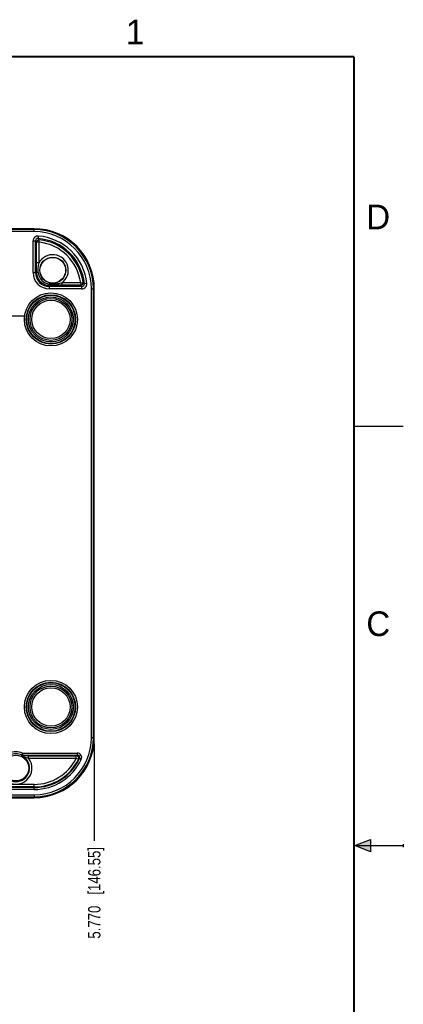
# Model space of a CAD drawing. Header units: inches. Extents: x 0 to 22, y 0 to 17.
# Tile 14 of 14: x 18.1 to 22, y 6.9 to 16.9. Entities that reach past the tile are written whole.
import ezdxf

# ---------------------------------------------------------------- set-up
doc = ezdxf.new("R2010")
doc.units = ezdxf.units.IN
doc.header["$LTSCALE"] = 1.21
doc.header["$MEASUREMENT"] = 0
doc.linetypes.add('CENTER', pattern=[0.6, 0.375, -0.075, 0.075, -0.075])
doc.layers.get('0').update_dxf_attribs({"linetype": 'CONTINUOUS'})
doc.layers.add('02___PRT_ALL_AXES', color=7, linetype='CONTINUOUS')
doc.layers.add('DIMENSIONS', color=7, linetype='CONTINUOUS')
doc.styles.get("Standard").update_dxf_attribs({"font": 'txt', "width": 0.8})
doc.styles.add('TEXTSTYLE_2', font='txt')
doc.dimstyles.new('DIMSTYLE_1', dxfattribs={"dimtxt": 0.125, "dimasz": 0.18, "dimexe": 0.125, "dimexo": 0.0625, "dimgap": 0.03125, "dimtad": 0, "dimtih": 1, "dimtoh": 1, "dimdec": 3, "dimzin": 4, "dimdsep": 46, "dimtxsty": 'STANDARD', "dimblk": '_FILLED', "dimblk1": '_FILLED', "dimblk2": '_FILLED', "dimcen": 0.09, "dimadec": 0, "dimazin": 0, "dimtp": 0.001, "dimtm": 0.001, "dimtfac": 1, "dimtdec": 3, "dimtofl": 0, "dimtmove": 0, "dimatfit": 3, "dimldrblk": '_FILLED', "dimfxl": 1, "dimtolj": 1, "dimtzin": 4, "dimarcsym": 0})

# ---------------------------------------------------------------- blocks, each defined once
blk = doc.blocks.new('*D23')
at = {"layer": 'DIMENSIONS', "color": 2, "linetype": 'CONTINUOUS'}
blk.add_line((18.8664, 9.5333), (18.8664, 8.5484), dxfattribs=at)
at = {"layer": 'DIMENSIONS', "color": 2, "linetype": 'CONTINUOUS', "insert": (18.8039, 8.4859), "char_height": 0.125, "width": 1.425, "attachment_point": 3, "rotation": 90, "line_spacing_factor": 0.9}
blk.add_mtext('5.770{\\Ftxt.shx;\\W1.000000;\\H0.125000; }[146.55]', dxfattribs=at)
blk = doc.blocks.new('_FILLED')
at = {"color": 0, "linetype": 'BYBLOCK'}
blk.add_solid([(0, 0), (-1, 0.174), (-1, -0.174)], dxfattribs=at)

msp = doc.modelspace()

# ---------------------------------------------------------------- hatches: boundary and pattern name
at = {"linetype": 'CONTINUOUS'}
msp.add_hatch(color=2, dxfattribs=at).paths.add_polyline_path([(21.6663, 8.5625), (21.6663, 8.4375), (21.51, 8.5)])

# ---------------------------------------------------------------- linework, layer by layer
at = {"color": 7, "linetype": 'CONTINUOUS'}
for p, q in [((18.2565, 14.7557), (13.7065, 14.7557)), ((18.2565, 14.746), (13.7065, 14.746)), ((18.2565, 14.7261), (13.7065, 14.7261)), ((18.2565, 14.7261), (18.2565, 14.7557)), ((18.2986, 14.6809), (18.2966, 14.656)), ((18.2447, 14.3118), (18.2447, 14.6311)), ((18.2447, 14.6311), (18.2697, 14.6311)), ((18.2697, 14.3118), (18.2697, 14.6311)), ((18.2811, 14.4071), (18.2811, 14.6186)), ((18.306, 14.6186), (18.2811, 14.6186)), ((18.306, 14.6186), (18.3087, 14.6435)), ((18.306, 14.408), (18.306, 14.6186)), ((18.306, 14.408), (18.2811, 14.408)), ((18.2811, 14.3118), (18.2811, 14.4071)), ((18.2447, 14.3118), (18.2811, 14.3118)), ((18.4115, 14.145), (18.4115, 14.1815)), ((18.4454, 14.1919), (18.4454, 14.1815)), ((18.5357, 14.1814), (18.4454, 14.1815)), ((18.728, 14.1814), (18.5357, 14.1814)), ((18.728, 14.2064), (18.5366, 14.2064)), ((18.5366, 14.2064), (18.5366, 14.1814)), ((18.728, 14.2064), (18.7528, 14.2095)), ((18.728, 14.2064), (18.728, 14.1814)), ((18.7905, 14.2), (18.7656, 14.1975)), ((18.7408, 14.17), (18.4115, 14.17)), ((18.7408, 14.145), (18.4115, 14.145)), ((18.7408, 14.145), (18.7408, 14.17)), ((18.8368, 14.1458), (18.8664, 14.1458)), ((18.8368, 9.5958), (18.8368, 14.1458)), ((18.8567, 9.5958), (18.8567, 14.1458)), ((18.8664, 9.5958), (18.8664, 14.1458)), ((18.8368, 9.5958), (18.8664, 9.5958)), ((18.1308, 9.4179), (18.1292, 9.4112)), ((18.1292, 9.4112), (18.1352, 9.4079)), ((18.1352, 9.4079), (18.138, 9.4064)), ((18.138, 9.4366), (18.1369, 9.4166)), ((18.1369, 9.4166), (18.6933, 9.4181)), ((18.138, 9.4366), (18.6933, 9.4381)), ((18.1991, 9.4105), (18.6835, 9.4118)), ((18.2, 9.3855), (18.2, 9.4105)), ((18.2, 9.3855), (18.6835, 9.3868)), ((18.6835, 9.3868), (18.6835, 9.4118)), ((18.6835, 9.3868), (18.706, 9.3758)), ((18.6933, 9.4381), (18.6933, 9.4181)), ((18.7342, 9.3741), (18.7161, 9.3826)), ((18.2565, 9.1204), (13.7065, 9.1204)), ((18.2565, 9.0954), (13.7065, 9.0954)), ((18.2565, 9.0891), (13.7065, 9.0891)), ((18.2565, 9.0691), (18.2565, 9.1204)), ((18.2565, 9.0691), (13.7065, 9.0691)), ((13.7065, 9.0154), (18.2565, 9.0154)), ((13.7065, 8.9956), (18.2565, 8.9956)), ((17.401, 8.9859), (18.2565, 8.9859)), ((18.2565, 9.0154), (18.2565, 8.9859))]:
    msp.add_line(p, q, dxfattribs=at)
at = {"color": 2, "linetype": 'CONTINUOUS'}
for p, q in [((22, 12.75), (21.5, 12.75)), ((21.51, 8.5), (21.6663, 8.5625)), ((21.51, 8.5), (22, 8.5)), ((21.6663, 8.4375), (21.51, 8.5)), ((21.6663, 8.5625), (21.6663, 8.4375)), ((22, 8.515), (22, 8.485))]:
    msp.add_line(p, q, dxfattribs=at)
at = {"color": 7, "linetype": 'CONTINUOUS', "const_width": 0.02}
for points in [[(21.5, 16.5), (0.5, 16.5)], [(21.5, 0.5), (21.5, 16.5)]]:
    msp.add_lwpolyline(points, dxfattribs=at)
at = {"color": 7, "linetype": 'CONTINUOUS'}
for centre, radius in [((18.4455, 14.3348), 0.1325), ((18.4455, 14.3348), 0.13), ((18.4265, 13.8358), 0.2454), ((18.4265, 13.8358), 0.2277), ((18.4265, 13.8358), 0.2123), ((18.4265, 13.8358), 0.1946), ((18.4265, 9.9058), 0.2454), ((18.4265, 9.9058), 0.2277), ((18.4265, 9.9058), 0.2123), ((18.4265, 9.9058), 0.1946), ((18.0715, 9.2858), 0.13)]:
    msp.add_circle(centre, radius, dxfattribs=at)
for centre, radius, start, end in [((18.2947, 14.6311), 0.05, 85.4962, 180.00384), ((18.2565, 14.1458), 0.6099, 0, 90), ((18.2565, 14.1458), 0.6002, 0, 90), ((18.2565, 14.1458), 0.5803, 0, 90), ((18.2565, 14.1458), 0.5368, 5.80152, 85.49846), ((18.2947, 14.6311), 0.025, 85.45057, 180.03618), ((17.3365, 13.768), 1.2712, 42.00441, 42.76407), ((18.3061, 14.6186), 0.025, 84.03961, 179.976), ((17.1837, 13.5764), 1.5506, 43.48698, 44.12747), ((18.2565, 14.1458), 0.5118, 5.80152, 85.49773), ((18.2565, 14.1458), 0.4754, 7.31905, 84.01561), ((18.2565, 14.1458), 0.5004, 7.31905, 84.01561), ((18.4455, 14.3348), 0.1575, 305.35961, 152.29892), ((18.4115, 14.3118), 0.1668, 180, 270), ((18.4115, 14.3118), 0.1418, 180, 270), ((18.4115, 14.3117), 0.1304, 179.97147, 201.614), ((18.426, 14.3214), 0.1284, 184.89346, 197.80178), ((18.4256, 14.3213), 0.1279, 197.81829, 224.29876), ((18.4114, 14.3117), 0.1303, 201.6278, 226.5192), ((18.4113, 14.3115), 0.1301, 226.50579, 270.09768), ((18.4258, 14.3216), 0.1283, 224.32502, 262.17132), ((18.4464, 2.0538), 12.1277, 90.00452, 90.16489), ((18.728, 14.2064), 0.025, 270.02476, 7.29429), ((17.9201, 13.2627), 1.2234, 47.87079, 48.67019), ((18.7408, 14.195), 0.05, 269.99857, 5.80292), ((18.7408, 14.195), 0.025, 269.95863, 5.83512), ((17.8145, 13.196), 1.3812, 46.47671, 47.20561), ((18.2565, 9.5958), 0.6099, 270, 360), ((18.2565, 9.5958), 0.6002, 270, 360), ((18.2565, 9.5958), 0.5803, 270, 360), ((18.0715, 9.2858), 0.1627, 142.30045, 37.80725), ((18.0715, 9.2858), 0.1377, 118.94162, 61.10267), ((18.0715, 9.2858), 0.1648, 66.2088, 113.85549), ((18.0715, 9.2858), 0.1448, 65.83145, 114.23137), ((18.1355, 9.4249), 0.015, 245.30151, 270.15005), ((16.3982, 10.0958), 1.8605, 338.63018, 339.24679), ((18.1369, 9.4316), 0.015, 245.83471, 270.15118), ((16.6999, 9.7222), 1.4691, 347.72528, 347.9924), ((18.1614, 8.24), 1.1701, 91.10745, 91.27058), ((18.1705, 7.7803), 1.63, 90.9761, 91.11155), ((18.1895, 6.651), 2.7594, 90.65752, 90.97151), ((18.2119, 4.7874), 4.6231, 90.1594, 90.67081), ((18.2565, 9.5958), 0.4754, 270, 333.92852), ((18.0825, 10.3719), 1.1326, 302.04292, 302.63273), ((18.6835, 9.3868), 0.025, 333.96807, 90.11488), ((18.6934, 9.3931), 0.045, 335.09861, 90.1659), ((18.6934, 9.3931), 0.025, 335.05829, 90.20622), ((18.2565, 9.5958), 0.5066, 270, 335.11007), ((18.2565, 9.5958), 0.5004, 270, 333.92852), ((18.2565, 9.5958), 0.5266, 270, 335.11007), ((18.0568, 10.3624), 1.181, 303.34454, 303.93153)]:
    msp.add_arc(centre, radius, start, end, dxfattribs=at)
for points, knots in [([(18.2981, 14.3105), (18.2974, 14.3186), (18.2967, 14.335), (18.2978, 14.3596), (18.3009, 14.384), (18.3042, 14.4), (18.306, 14.408)], [0, 0, 0, 0, 0.250024, 0.500053, 0.749985, 1, 1, 1, 1]), ([(18.2981, 14.3105), (18.2969, 14.3105), (18.2947, 14.3105), (18.2914, 14.3107), (18.2885, 14.3108), (18.2861, 14.311), (18.2843, 14.3111), (18.2831, 14.3112), (18.2824, 14.3113), (18.2819, 14.3114), (18.2815, 14.3116), (18.2812, 14.3116), (18.2811, 14.3117), (18.2811, 14.3118)], [0, 0, 0, 0, 0.20534, 0.395982, 0.566486, 0.712383, 0.830709, 0.878667, 0.918779, 0.950921, 0.97502, 0.991141, 1, 1, 1, 1]), ([(18.4083, 14.1945), (18.4084, 14.1936), (18.4086, 14.1918), (18.4089, 14.1893), (18.4092, 14.1871), (18.4096, 14.1852), (18.41, 14.1837), (18.4104, 14.1827), (18.4107, 14.1821), (18.411, 14.1817), (18.4113, 14.1815), (18.4115, 14.1815)], [0, 0, 0, 0, 0.203321, 0.389283, 0.554121, 0.694875, 0.809861, 0.897938, 0.932004, 0.959811, 1, 1, 1, 1]), ([(18.4454, 14.1919), (18.4392, 14.1919), (18.4268, 14.1924), (18.4145, 14.1937), (18.4083, 14.1945)], [0, 0, 0, 0, 0.500352, 1, 1, 1, 1]), ([(18.5366, 14.2064), (18.5292, 14.2042), (18.5143, 14.2003), (18.4916, 14.1956), (18.4686, 14.1926), (18.4531, 14.1919), (18.4454, 14.1919)], [0, 0, 0, 0, 0.250163, 0.499824, 0.749684, 1, 1, 1, 1]), ([(18.1355, 9.4099), (18.1353, 9.4099), (18.1351, 9.4098), (18.1348, 9.4097), (18.1347, 9.4096), (18.1346, 9.4095), (18.1346, 9.4093), (18.1346, 9.4091), (18.1348, 9.4088), (18.1353, 9.4084), (18.136, 9.4078), (18.1369, 9.4071), (18.1376, 9.4066), (18.138, 9.4064)], [0, 0, 0, 0, 0.091604, 0.126214, 0.154472, 0.178966, 0.204439, 0.235738, 0.275933, 0.391072, 0.558823, 0.755343, 1, 1, 1, 1]), ([(18.138, 9.4064), (18.138, 9.4064), (18.1381, 9.4064), (18.1381, 9.4064), (18.1381, 9.4064), (18.1382, 9.4063), (18.1384, 9.4063), (18.1386, 9.4062), (18.1389, 9.4062), (18.1393, 9.4061), (18.1396, 9.406), (18.1402, 9.4058), (18.1409, 9.4056), (18.1419, 9.4054), (18.1429, 9.4051), (18.1439, 9.4048), (18.145, 9.4045), (18.1465, 9.404), (18.1483, 9.4035), (18.1506, 9.4027), (18.1522, 9.4023), (18.1529, 9.402)], [0, 0, 0, 0, 0.000664, 0.002535, 0.005652, 0.009987, 0.022118, 0.038379, 0.058141, 0.080848, 0.106025, 0.133204, 0.192313, 0.25619, 0.323501, 0.393401, 0.465269, 0.538727, 0.689214, 0.843286, 1, 1, 1, 1]), ([(18.1529, 9.402), (18.1607, 9.3995), (18.1764, 9.394), (18.192, 9.3883), (18.2, 9.3855)], [0, 0, 0, 0, 0.489431, 1, 1, 1, 1])]:
    msp.add_open_spline(points, degree=3, knots=knots, dxfattribs=at)
at = {"layer": '02___PRT_ALL_AXES', "color": 7, "linetype": 'CENTER'}
msp.add_line((17.8815, 13.8708), (18.1615, 13.8708), dxfattribs=at)
at = {"layer": '02___PRT_ALL_AXES', "color": 7, "linetype": 'CONTINUOUS'}
for centre, radius in [((18.4265, 13.8358), 0.2695), ((18.4265, 13.8358), 0.25), ((18.4265, 9.9058), 0.2695), ((18.4265, 9.9058), 0.25)]:
    msp.add_circle(centre, radius, dxfattribs=at)

# ---------------------------------------------------------------- texts
at = {"color": 2, "linetype": 'CONTINUOUS', "char_height": 0.25, "width": 0.25, "attachment_point": 1, "line_spacing_factor": 0.9, "style": 'TEXTSTYLE_2'}
for s, insert in [('1', (19.1875, 16.875)), ('D', (21.625, 15)), ('C', (21.625, 10.875))]:
    msp.add_mtext(s, dxfattribs=dict(at, insert=insert))

# ---------------------------------------------------------------- dimensions: what is measured, and where the dimension line sits
at = {"layer": 'DIMENSIONS', "color": 2, "linetype": 'CONTINUOUS'}
dim = msp.add_ordinate_dim(feature_location=(18.8664, 9.5333), offset=(0, -0.9849), dtype=1, origin=(13.0966, 9.5958), dimstyle='DIMSTYLE_1', dxfattribs=at)
dim.commit()
dim.dimension.update_dxf_attribs({"geometry": '*D23', "text_midpoint": (18.8664, 7.7734)})

doc.saveas('drawing.dxf')
